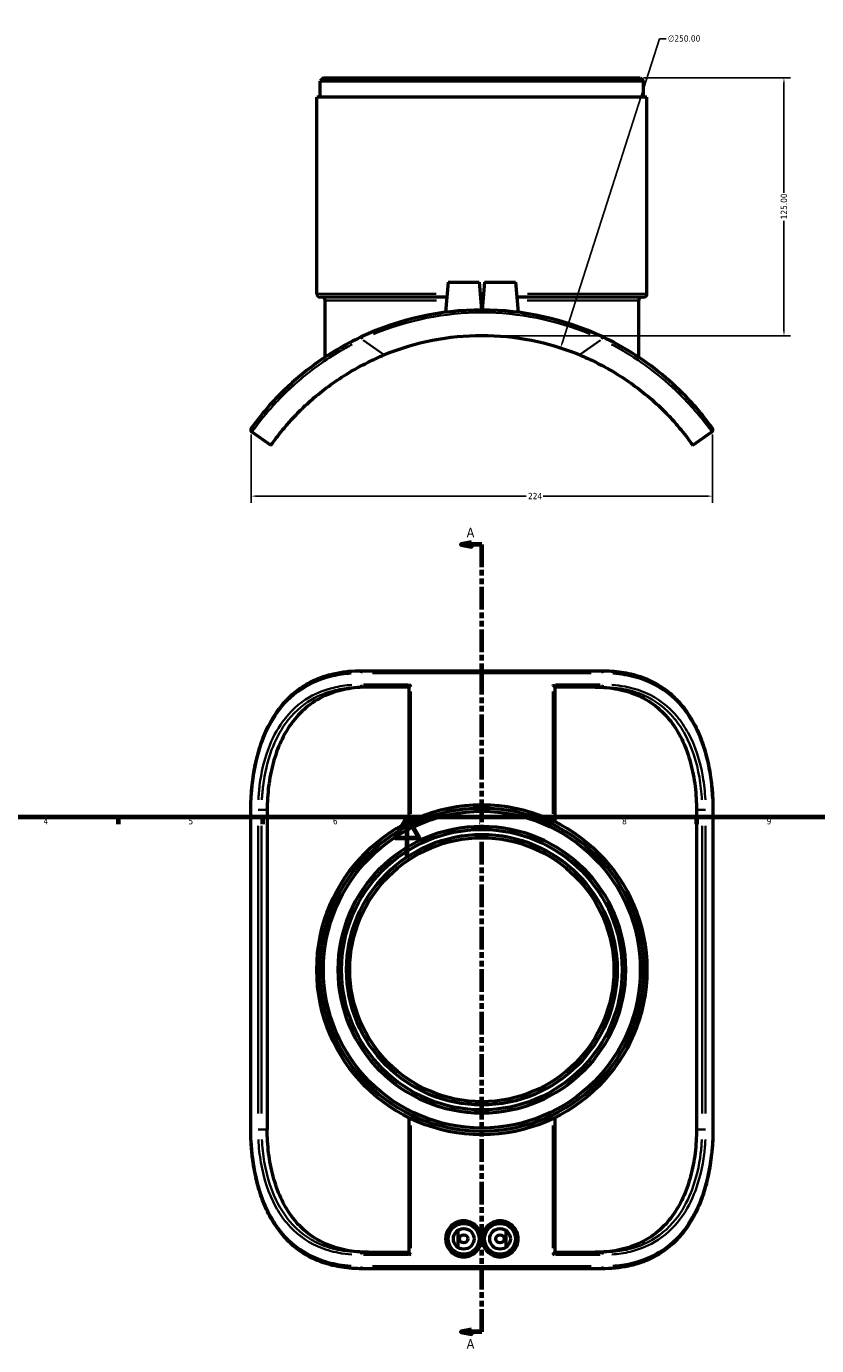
# Model space of a CAD drawing. Header units: millimetres. Extents: x -147 to 1117, y -236 to 827.
# Tile 2 of 6: x 236 to 619, y -236 to 403. Entities that reach past the tile are written whole.
import ezdxf

# ---------------------------------------------------------------- set-up
doc = ezdxf.new("R2010")
doc.units = ezdxf.units.MM
doc.linetypes.add('DOUBLE_DASH_CHAIN', pattern=[1.2403, 0.6614, -0.0827, 0.1654, -0.0827, 0.1654, -0.0827])
for name, color, linetype, lineweight in [('Border (ANSI)', 7, 'Continuous', 70), ('Dimension (ANSI)', 7, 'Continuous', 25), ('Section Line (ANSI)', 7, 'DOUBLE_DASH_CHAIN', 70), ('Visible (ANSI)', 7, 'Continuous', 50), ('Visible Narrow (ANSI)', 7, 'Continuous', 35)]:
    doc.layers.add(name, color=color, linetype=linetype, lineweight=lineweight)
doc.styles.add('Label Text (ANSI)', font='tahoma.ttf')
doc.styles.add('Note Text (ANSI)', font='tahoma.ttf')
doc.dimstyles.new('Default - mm (ANSI)', dxfattribs={"dimtxt": 3.048, "dimasz": 2.5, "dimexe": 3.175, "dimexo": 1.6002, "dimgap": 0.8, "dimtad": 0, "dimtoh": 1, "dimrnd": 1e-08, "dimzin": 4, "dimdsep": 46, "dimtxsty": 'Note Text (ANSI)', "dimcen": 0.09, "dimdle": 10, "dimclrd": 256, "dimclre": 256, "dimclrt": 256, "dimadec": 1, "dimazin": 1, "dimtfac": 1, "dimtofl": 0, "dimtmove": 0, "dimatfit": 3, "dimfxl": 1, "dimtolj": 1, "dimtzin": 4, "dimlwd": -1, "dimlwe": -1, "dimarcsym": 0})

# ---------------------------------------------------------------- blocks, each defined once
blk = doc.blocks.new('Borders Default Border')
at = {"layer": 'Border (ANSI)'}
for p, q in [((280.33, 20), (280.33, 16.55)), ((350.42, 20), (350.42, 16.55)), ((490.58, 20), (490.58, 16.55)), ((560.67, 20), (560.67, 16.55))]:
    blk.add_line(p, q, dxfattribs=at)
at = {"layer": 'Border (ANSI)', "flags": 128}
for points in [[(20, 20), (20, 574), (821, 574), (821, 20), (20, 20)], [(420.5, 0), (420.5, 20), (414.73, 10), (426.27, 10), (420.5, 20)]]:
    blk.add_lwpolyline(points, dxfattribs=at)
at = {"layer": 'Border (ANSI)', "char_height": 3.05, "attachment_point": 7, "style": 'Note Text (ANSI)'}
for s, insert in [('4', (244.23, 16.55)), ('5', (314.48, 16.49)), ('6', (384.49, 16.49)), ('7', (454.6, 16.55)), ('8', (524.63, 16.48)), ('9', (594.7, 16.49))]:
    blk.add_mtext(s, dxfattribs=dict(at, insert=insert))
blk = doc.blocks.new('2dTransSection0')
at = {"layer": 'Section Line (ANSI)', "linetype": 'Continuous'}
for p, q in [((451.67, 153.26), (446.67, 152.26)), ((451.67, 152.26), (446.67, 152.26)), ((446.67, 152.26), (451.67, 151.26)), ((451.67, 151.26), (451.67, 153.26)), ((456.67, 152.26), (451.67, 152.26)), ((456.67, 141.26), (456.67, 152.26)), ((456.67, -229.59), (456.67, -218.59)), ((451.67, -228.59), (446.67, -229.59)), ((451.67, -229.59), (446.67, -229.59)), ((446.67, -229.59), (451.67, -230.59)), ((451.67, -230.59), (451.67, -228.59)), ((456.67, -229.59), (451.67, -229.59))]:
    blk.add_line(p, q, dxfattribs=at)
at = {"layer": 'Section Line (ANSI)', "linetype": 'DOUBLE_DASH_CHAIN', "ltscale": 16.611177}
blk.add_line((456.67, -229.59), (456.67, 152.26), dxfattribs=at)
at = {"layer": 'Section Line (ANSI)', "linetype": 'Continuous', "flags": 128}
for points in [[(451.67, 153.26), (446.67, 152.26), (451.67, 151.26), (451.67, 153.26)], [(451.67, -228.59), (446.67, -229.59), (451.67, -230.59), (451.67, -228.59)]]:
    blk.add_lwpolyline(points, dxfattribs=at)
at = {"layer": 'Section Line (ANSI)'}
for points in [[(451.67, 153.26), (446.67, 152.26), (451.67, 151.26), (451.67, 153.26)], [(451.67, -228.59), (446.67, -229.59), (451.67, -230.59), (451.67, -228.59)]]:
    blk.add_solid(points, dxfattribs=at)
at = {"layer": 'Section Line (ANSI)', "char_height": 4.57, "attachment_point": 7, "style": 'Label Text (ANSI)'}
for insert in [(449.31, 155.76), (449.31, -237.67)]:
    blk.add_mtext('A', dxfattribs=dict(at, insert=insert))
blk = doc.blocks.new('*D8')
at = {"layer": 'Defpoints', "color": 0, "transparency": 16777216}
for p in [(494.79, 247.48), (418.55, 9.38)]:
    blk.add_point(p, dxfattribs=at)
at = {"layer": 'Dimension (ANSI)', "transparency": 16777216}
for p, q in [((542.82, 397.49), (495.55, 249.86)), ((546.04, 397.49), (542.82, 397.49)), ((456.58, 128.43), (456.76, 128.43)), ((456.67, 128.34), (456.67, 128.52))]:
    blk.add_line(p, q, dxfattribs=at)
blk.add_arc((456.67, 128.43), 125, 68.51352, 73.70117, dxfattribs=at)
blk.add_solid([(495.15, 249.99), (495.95, 249.73), (494.79, 247.48)], dxfattribs=at)
at = {"layer": 'Dimension (ANSI)', "transparency": 16777216, "insert": (546.84, 399.13), "char_height": 3.048, "attachment_point": 1, "style": 'Note Text (ANSI)'}
blk.add_mtext('\\A1;∅250.00', dxfattribs=at)
blk = doc.blocks.new('*D9')
at = {"layer": 'Defpoints', "color": 0, "transparency": 16777216}
for p in [(344.87, 207.11), (568.48, 207.11), (568.48, 175.67)]:
    blk.add_point(p, dxfattribs=at)
at = {"layer": 'Dimension (ANSI)', "transparency": 16777216}
for p, q in [((344.87, 205.51), (344.87, 172.5)), ((568.48, 205.51), (568.48, 172.5)), ((347.37, 175.67), (478.22, 175.67)), ((565.98, 175.67), (486.36, 175.67))]:
    blk.add_line(p, q, dxfattribs=at)
for points in [[(347.37, 176.09), (347.37, 175.26), (344.87, 175.67)], [(565.98, 176.09), (565.98, 175.26), (568.48, 175.67)]]:
    blk.add_solid(points, dxfattribs=at)
at = {"layer": 'Dimension (ANSI)', "transparency": 16777216, "insert": (479.02, 177.23), "char_height": 3.048, "attachment_point": 1, "style": 'Note Text (ANSI)'}
blk.add_mtext('\\A1;224', dxfattribs=at)
blk = doc.blocks.new('*D10')
at = {"layer": 'Defpoints', "color": 0, "transparency": 16777216}
for p in [(533.47, 378.43), (456.67, 253.43), (603.08, 253.43)]:
    blk.add_point(p, dxfattribs=at)
at = {"layer": 'Dimension (ANSI)', "transparency": 16777216}
for p, q in [((535.07, 378.43), (606.26, 378.43)), ((603.08, 375.93), (603.08, 322.77)), ((603.08, 255.93), (603.08, 309.09)), ((458.27, 253.43), (606.26, 253.43))]:
    blk.add_line(p, q, dxfattribs=at)
for points in [[(602.67, 375.93), (603.5, 375.93), (603.08, 378.43)], [(602.67, 255.93), (603.5, 255.93), (603.08, 253.43)]]:
    blk.add_solid(points, dxfattribs=at)
at = {"layer": 'Dimension (ANSI)', "transparency": 16777216, "insert": (601.49, 309.89), "char_height": 3.048, "attachment_point": 1, "rotation": 90, "style": 'Note Text (ANSI)'}
blk.add_mtext('\\A1;125.00', dxfattribs=at)

msp = doc.modelspace()

# ---------------------------------------------------------------- linework, layer by layer
at = {"layer": 'Visible (ANSI)'}
for p, q in [((379.872, 378.433), (378.272, 376.833)), ((379.872, 378.433), (533.472, 378.433)), ((533.472, 378.433), (535.072, 376.833)), ((378.272, 369.058), (378.272, 376.833)), ((535.072, 376.833), (378.272, 376.833)), ((535.072, 369.058), (535.072, 376.833)), ((536.672, 369.058), (376.672, 369.058)), ((376.672, 273.783), (376.672, 369.058)), ((536.672, 273.783), (536.672, 369.058)), ((440.372, 279.433), (439.092, 264.805)), ((440.372, 279.433), (455.372, 279.433)), ((455.372, 279.433), (456.553, 265.933)), ((457.972, 279.433), (456.791, 265.933)), ((457.972, 279.433), (472.972, 279.433)), ((472.972, 279.433), (474.252, 264.805)), ((439.738, 272.183), (378.272, 272.183)), ((380.672, 243.021), (380.672, 270.583)), ((457.338, 272.183), (456.007, 272.183)), ((535.072, 272.183), (473.607, 272.183)), ((532.672, 243.021), (532.672, 270.583)), ((345.2, 206.768), (354.399, 200.303)), ((558.945, 200.303), (568.145, 206.768)), ((398.646, 91.039), (514.698, 91.039)), ((421.367, 83.039), (398.646, 83.039)), ((421.367, 17.827), (421.367, 83.08)), ((491.977, 83.08), (491.977, 17.827)), ((514.698, 83.039), (491.977, 83.039)), ((344.668, -131.461), (344.668, 23.539)), ((352.651, 23.539), (352.651, -131.461)), ((560.694, 23.539), (560.694, -131.461)), ((568.676, 23.539), (568.676, -131.461)), ((421.367, -191.002), (421.367, -125.749)), ((491.977, -125.749), (491.977, -191.002)), ((444.957, -180.399), (444.957, -188.523)), ((468.388, -188.523), (468.388, -180.399)), ((398.646, -190.961), (421.367, -190.961)), ((491.977, -190.961), (514.698, -190.961)), ((514.698, -198.961), (398.646, -198.961))]:
    msp.add_line(p, q, dxfattribs=at)
for centre, radius in [((456.672, -53.961), 80), ((456.672, -53.961), 78.4), ((456.672, -53.961), 76.8), ((456.672, -53.961), 69.6), ((456.672, -53.961), 68), ((456.672, -53.961), 65.6), ((456.672, -53.961), 64), ((447.872, -184.461), 7.5), ((465.472, -184.461), 7.5), ((447.872, -184.461), 5), ((447.872, -184.461), 2), ((465.472, -184.461), 5), ((465.472, -184.461), 2)]:
    msp.add_circle(centre, radius, dxfattribs=at)
for centre, radius, start, end in [((378.272, 273.783), 1.6, 180, 270), ((379.072, 270.583), 1.6, 0, 90), ((534.272, 270.583), 1.6, 90, 180), ((535.072, 273.783), 1.6, 270, 0), ((456.672, 128.433), 137.5, 64.793779, 115.206221), ((456.672, 128.433), 125, 67.78044, 112.21956), ((345.918, 207.791), 1.25, 144.377542, 234.903199), ((567.426, 207.791), 1.25, 305.096801, 35.622458)]:
    msp.add_arc(centre, radius, start, end, dxfattribs=at)
for points, knots in [([(398.114, 252.841), (394.424, 251.104), (390.812, 249.202), (383.846, 245.133), (380.493, 242.967), (371.157, 236.37), (365.709, 231.733), (359.029, 225.291), (357.058, 223.248), (351.595, 217.289), (348.93, 213.908), (345.663, 209.611), (344.902, 208.519), (344.902, 208.519)], [0, 0, 0, 0, 1.2122925, 1.2122925, 2.424585, 2.424585, 4.7864479, 4.7864479, 5.9455145, 5.9455145, 8.4236593, 8.4236593, 10.7019554, 10.7019554, 10.7019554, 10.7019554]), ([(568.442, 208.519), (568.442, 208.519), (568.198, 208.864), (566.938, 210.587), (565.576, 212.436), (561.774, 217.135), (559.463, 219.853), (553.19, 226.491), (548.983, 230.538), (539.52, 238.33), (534.367, 242.065), (524.489, 248.154), (519.922, 250.632), (515.23, 252.841)], [0, 0, 0, 0, 1.2884038, 1.2884038, 3.2828009, 3.2828009, 5.0610571, 5.0610571, 7.188134, 7.188134, 9.160681, 9.160681, 10.7019991, 10.7019991, 10.7019991, 10.7019991]), ([(354.399, 200.303), (354.399, 200.303), (354.557, 200.53), (355.241, 201.489), (355.768, 202.222), (357.206, 204.149), (358.119, 205.344), (360.305, 208.066), (361.58, 209.593), (364.42, 212.809), (366.1, 214.626), (369.96, 218.508), (372.14, 220.571), (376.931, 224.747), (379.545, 226.862), (385.058, 230.943), (387.957, 232.908), (394.167, 236.752), (397.735, 238.746), (404.054, 241.855), (406.702, 243.048), (409.403, 244.151)], [28.4455433, 28.4455433, 28.4455433, 28.4455433, 29.4940556, 29.4940556, 30.5425678, 30.5425678, 31.59108, 31.59108, 32.6395922, 32.6395922, 33.7042707, 33.7042707, 34.7689491, 34.7689491, 35.8336276, 35.8336276, 36.898306, 36.898306, 38.0976385, 38.0976385, 38.9147943, 38.9147943, 38.9147943, 38.9147943]), ([(503.942, 244.151), (506.642, 243.048), (509.291, 241.855), (515.609, 238.746), (519.178, 236.752), (525.388, 232.908), (528.287, 230.943), (533.799, 226.862), (536.414, 224.747), (541.204, 220.571), (543.385, 218.508), (547.244, 214.626), (548.924, 212.809), (551.765, 209.593), (553.039, 208.066), (555.226, 205.344), (556.139, 204.149), (557.576, 202.222), (558.103, 201.489), (558.787, 200.53), (558.945, 200.303), (558.945, 200.303)], [17.9770352, 17.9770352, 17.9770352, 17.9770352, 18.794191, 18.794191, 19.9935235, 19.9935235, 21.0582019, 21.0582019, 22.1228804, 22.1228804, 23.1875588, 23.1875588, 24.2522373, 24.2522373, 25.3007495, 25.3007495, 26.3492617, 26.3492617, 27.3977739, 27.3977739, 28.4462862, 28.4462862, 28.4462862, 28.4462862]), ([(344.668, 23.539), (344.668, 25.338), (344.711, 27.137), (344.88, 30.723), (345.006, 32.511), (345.346, 36.065), (345.559, 37.831), (346.071, 41.329), (346.371, 43.061), (347.059, 46.478), (347.447, 48.164), (348.314, 51.475), (348.792, 53.101), (349.838, 56.279), (350.406, 57.831), (351.632, 60.85), (352.289, 62.316), (353.691, 65.15), (354.434, 66.519), (356.006, 69.149), (356.833, 70.411), (358.567, 72.822), (359.474, 73.973), (361.363, 76.158), (362.345, 77.193), (364.384, 79.15), (365.44, 80.071), (367.625, 81.8), (368.754, 82.609), (371.087, 84.116), (372.29, 84.814), (374.775, 86.101), (376.056, 86.69), (378.701, 87.761), (380.065, 88.241), (382.807, 89.071), (384.182, 89.424), (387.676, 90.174), (389.822, 90.503), (394.185, 90.935), (396.403, 91.039), (398.646, 91.039)], [0, 0, 0, 0, 0.5338048, 0.5338048, 1.0676421, 1.0676421, 1.6015014, 1.6015014, 2.1351838, 2.1351838, 2.6681572, 2.6681572, 3.1994653, 3.1994653, 3.7277814, 3.7277814, 4.2516513, 4.2516513, 4.7697194, 4.7697194, 5.2809985, 5.2809985, 5.7851466, 5.7851466, 6.2827271, 6.2827271, 6.775303, 6.775303, 7.2652958, 7.2652958, 7.7557661, 7.7557661, 8.2502222, 8.2502222, 8.7525098, 8.7525098, 9.2398821, 9.2398821, 9.9709406, 9.9709406, 10.7019991, 10.7019991, 10.7019991, 10.7019991]), ([(514.698, 91.039), (516.34, 91.039), (517.968, 90.983), (521.189, 90.755), (522.782, 90.581), (525.922, 90.109), (527.47, 89.81), (530.48, 89.089), (531.944, 88.669), (534.766, 87.716), (536.127, 87.185), (538.755, 86.013), (540.022, 85.374), (542.469, 83.988), (543.649, 83.243), (545.927, 81.646), (547.025, 80.794), (549.143, 78.984), (550.163, 78.025), (552.126, 76), (553.068, 74.933), (554.878, 72.69), (555.743, 71.514), (557.397, 69.057), (558.184, 67.773), (559.677, 65.106), (560.382, 63.72), (561.71, 60.854), (562.332, 59.374), (563.489, 56.327), (564.024, 54.762), (565.007, 51.558), (565.455, 49.919), (566.263, 46.584), (566.622, 44.887), (567.23, 41.58), (567.484, 39.973), (568.028, 35.924), (568.271, 33.464), (568.595, 28.516), (568.676, 26.028), (568.676, 23.539)], [0, 0, 0, 0, 0.5350978, 0.5350978, 1.0701955, 1.0701955, 1.6052933, 1.6052933, 2.1296853, 2.1296853, 2.6391182, 2.6391182, 3.1380218, 3.1380218, 3.630463, 3.630463, 4.1202781, 4.1202781, 4.6109151, 4.6109151, 5.1052073, 5.1052073, 5.6051512, 5.6051512, 6.1118465, 6.1118465, 6.6255369, 6.6255369, 7.145698, 7.145698, 7.671215, 7.671215, 8.2006487, 8.2006487, 8.7325988, 8.7325988, 9.2249379, 9.2249379, 9.9634466, 9.9634466, 10.7019554, 10.7019554, 10.7019554, 10.7019554]), ([(422.305, 84.289), (422.303, 84.287), (422.301, 84.285), (422.172, 84.153), (422.049, 84.021), (421.828, 83.772), (421.728, 83.653), (421.554, 83.43), (421.479, 83.325), (421.393, 83.175), (421.37, 83.122), (421.367, 83.084), (421.367, 83.082), (421.367, 83.08)], [-0.00070843, -0.00070843, -0.00070843, -0.00070843, 0, 0, 0.05573775, 0.05573775, 0.10884887, 0.10884887, 0.16308176, 0.16308176, 0.20371109, 0.20371109, 0.20650008, 0.20650008, 0.20650008, 0.20650008]), ([(491.04, 84.289), (491.041, 84.287), (491.043, 84.285), (491.172, 84.153), (491.295, 84.021), (491.516, 83.772), (491.616, 83.653), (491.791, 83.43), (491.865, 83.325), (491.952, 83.175), (491.974, 83.122), (491.977, 83.084), (491.977, 83.082), (491.977, 83.08)], [-0.56329309, -0.56329309, -0.56329309, -0.56329309, -0.56242638, -0.56242638, -0.49423535, -0.49423535, -0.42925781, -0.42925781, -0.36290787, -0.36290787, -0.31320088, -0.31320088, -0.30978875, -0.30978875, -0.30978875, -0.30978875]), ([(401.72, 83.039), (398.075, 83.039), (394.373, 82.734), (387.191, 81.345), (383.71, 80.26), (377.228, 77.282), (374.218, 75.384), (368.821, 70.888), (366.433, 68.291), (362.472, 62.856), (360.74, 59.89), (357.762, 53.421), (356.515, 49.919), (354.545, 42.61), (353.819, 38.797), (352.872, 31.126), (352.651, 27.269), (352.651, 23.539)], [33.2037152, 33.2037152, 33.2037152, 33.2037152, 34.4043897, 34.4043897, 35.6050642, 35.6050642, 36.8057388, 36.8057388, 38.0064133, 38.0064133, 39.125455, 39.125455, 40.2444967, 40.2444967, 41.3635384, 41.3635384, 42.4825801, 42.4825801, 42.4825801, 42.4825801]), ([(511.625, 83.039), (515.269, 83.039), (518.971, 82.734), (526.154, 81.345), (529.634, 80.26), (536.117, 77.282), (539.127, 75.384), (544.524, 70.888), (546.911, 68.291), (550.872, 62.856), (552.604, 59.89), (555.582, 53.421), (556.829, 49.919), (558.8, 42.61), (559.525, 38.797), (560.472, 31.126), (560.694, 27.269), (560.694, 23.539)], [33.2037152, 33.2037152, 33.2037152, 33.2037152, 34.4043897, 34.4043897, 35.6050642, 35.6050642, 36.8057388, 36.8057388, 38.0064133, 38.0064133, 39.125455, 39.125455, 40.2444967, 40.2444967, 41.3635384, 41.3635384, 42.4825801, 42.4825801, 42.4825801, 42.4825801]), ([(398.646, -198.961), (397.005, -198.961), (395.376, -198.906), (392.156, -198.677), (390.563, -198.503), (387.422, -198.031), (385.874, -197.732), (382.864, -197.011), (381.401, -196.592), (378.578, -195.638), (377.217, -195.107), (374.59, -193.935), (373.322, -193.296), (370.876, -191.911), (369.695, -191.165), (367.417, -189.568), (366.319, -188.717), (364.201, -186.906), (363.182, -185.948), (361.219, -183.922), (360.276, -182.855), (358.467, -180.613), (357.601, -179.437), (355.948, -176.979), (355.161, -175.696), (353.667, -173.028), (352.962, -171.643), (351.634, -168.777), (351.013, -167.296), (349.855, -164.25), (349.32, -162.684), (348.337, -159.48), (347.889, -157.842), (347.082, -154.507), (346.722, -152.809), (346.115, -149.503), (345.86, -147.896), (345.316, -143.846), (345.073, -141.387), (344.749, -136.439), (344.668, -133.95), (344.668, -131.461)], [0, 0, 0, 0, 0.5350978, 0.5350978, 1.0701955, 1.0701955, 1.6052933, 1.6052933, 2.1296853, 2.1296853, 2.6391182, 2.6391182, 3.1380218, 3.1380218, 3.630463, 3.630463, 4.1202781, 4.1202781, 4.6109151, 4.6109151, 5.1052073, 5.1052073, 5.6051512, 5.6051512, 6.1118465, 6.1118465, 6.6255369, 6.6255369, 7.145698, 7.145698, 7.671215, 7.671215, 8.2006487, 8.2006487, 8.7325988, 8.7325988, 9.2249379, 9.2249379, 9.9634466, 9.9634466, 10.7019554, 10.7019554, 10.7019554, 10.7019554]), ([(401.72, -190.961), (398.075, -190.961), (394.373, -190.656), (387.191, -189.268), (383.71, -188.183), (377.228, -185.204), (374.218, -183.306), (368.821, -178.811), (366.433, -176.213), (362.472, -170.779), (360.74, -167.812), (357.762, -161.344), (356.515, -157.842), (354.545, -150.533), (353.819, -146.719), (352.872, -139.049), (352.651, -135.191), (352.651, -131.461)], [11.9624252, 11.9624252, 11.9624252, 11.9624252, 13.1630997, 13.1630997, 14.3637742, 14.3637742, 15.5644487, 15.5644487, 16.7651232, 16.7651232, 17.8841649, 17.8841649, 19.0032066, 19.0032066, 20.1222483, 20.1222483, 21.2412901, 21.2412901, 21.2412901, 21.2412901]), ([(560.694, -131.461), (560.694, -135.191), (560.472, -139.049), (559.525, -146.719), (558.8, -150.533), (556.829, -157.842), (555.582, -161.344), (552.604, -167.812), (550.872, -170.779), (546.911, -176.213), (544.524, -178.811), (539.127, -183.306), (536.117, -185.204), (529.634, -188.183), (526.154, -189.268), (518.971, -190.656), (515.269, -190.961), (511.625, -190.961)], [21.2412901, 21.2412901, 21.2412901, 21.2412901, 22.3603318, 22.3603318, 23.4793735, 23.4793735, 24.5984152, 24.5984152, 25.7174569, 25.7174569, 26.9181314, 26.9181314, 28.1188059, 28.1188059, 29.3194804, 29.3194804, 30.520155, 30.520155, 30.520155, 30.520155]), ([(568.676, -131.461), (568.676, -133.26), (568.634, -135.059), (568.465, -138.646), (568.338, -140.434), (567.998, -143.988), (567.786, -145.753), (567.274, -149.251), (566.974, -150.983), (566.286, -154.4), (565.897, -156.086), (565.031, -159.397), (564.553, -161.023), (563.506, -164.201), (562.938, -165.754), (561.712, -168.772), (561.055, -170.239), (559.654, -173.073), (558.91, -174.441), (557.338, -177.071), (556.511, -178.333), (554.777, -180.745), (553.871, -181.895), (551.981, -184.08), (550.999, -185.116), (548.96, -187.072), (547.905, -187.993), (545.719, -189.723), (544.59, -190.531), (542.258, -192.038), (541.054, -192.736), (538.57, -194.024), (537.288, -194.613), (534.643, -195.683), (533.279, -196.163), (530.538, -196.993), (529.162, -197.347), (525.668, -198.096), (523.523, -198.426), (519.159, -198.858), (516.941, -198.961), (514.698, -198.961)], [0, 0, 0, 0, 0.5338048, 0.5338048, 1.0676421, 1.0676421, 1.6015014, 1.6015014, 2.1351838, 2.1351838, 2.6681572, 2.6681572, 3.1994653, 3.1994653, 3.7277814, 3.7277814, 4.2516513, 4.2516513, 4.7697194, 4.7697194, 5.2809985, 5.2809985, 5.7851466, 5.7851466, 6.2827271, 6.2827271, 6.775303, 6.775303, 7.2652958, 7.2652958, 7.7557661, 7.7557661, 8.2502222, 8.2502222, 8.7525098, 8.7525098, 9.2398821, 9.2398821, 9.9709406, 9.9709406, 10.7019991, 10.7019991, 10.7019991, 10.7019991]), ([(456.553, -184.461), (456.553, -185.55), (456.336, -186.712), (455.451, -188.85), (454.784, -189.826), (453.244, -191.372), (452.267, -192.044), (450.126, -192.938), (448.963, -193.161), (446.773, -193.173), (445.601, -192.96), (443.442, -192.081), (442.455, -191.414), (440.894, -189.87), (440.216, -188.889), (439.315, -186.736), (439.092, -185.562), (439.092, -183.36), (439.315, -182.187), (440.216, -180.033), (440.894, -179.053), (442.455, -177.508), (443.442, -176.842), (445.601, -175.962), (446.773, -175.749), (448.963, -175.762), (450.126, -175.984), (452.267, -176.879), (453.244, -177.551), (454.784, -179.096), (455.451, -180.072), (456.336, -182.21), (456.553, -183.372), (456.553, -184.461)], [0, 0, 0, 0, 0.3267682, 0.3267682, 0.6535364, 0.6535364, 0.9813926, 0.9813926, 1.3092489, 1.3092489, 1.6396108, 1.6396108, 1.9699728, 1.9699728, 2.300353, 2.300353, 2.6307332, 2.6307332, 2.9611134, 2.9611134, 3.2914936, 3.2914936, 3.6218555, 3.6218555, 3.9522175, 3.9522175, 4.2800737, 4.2800737, 4.60793, 4.60793, 4.9346982, 4.9346982, 5.2614664, 5.2614664, 5.2614664, 5.2614664]), ([(474.252, -184.461), (474.252, -185.562), (474.03, -186.736), (473.129, -188.889), (472.45, -189.87), (470.889, -191.414), (469.903, -192.081), (467.744, -192.96), (466.571, -193.173), (464.382, -193.161), (463.218, -192.938), (461.077, -192.044), (460.1, -191.372), (458.56, -189.826), (457.893, -188.85), (457.009, -186.712), (456.791, -185.55), (456.791, -183.372), (457.009, -182.21), (457.893, -180.072), (458.56, -179.096), (460.1, -177.551), (461.077, -176.879), (463.218, -175.984), (464.382, -175.762), (466.571, -175.749), (467.744, -175.962), (469.903, -176.842), (470.889, -177.508), (472.45, -179.053), (473.129, -180.033), (474.03, -182.187), (474.252, -183.36), (474.252, -184.461)], [0, 0, 0, 0, 0.3303802, 0.3303802, 0.6607604, 0.6607604, 0.9911224, 0.9911224, 1.3214843, 1.3214843, 1.6493406, 1.6493406, 1.9771968, 1.9771968, 2.303965, 2.303965, 2.6307332, 2.6307332, 2.9575014, 2.9575014, 3.2842696, 3.2842696, 3.6121258, 3.6121258, 3.939982, 3.939982, 4.270344, 4.270344, 4.600706, 4.600706, 4.9310862, 4.9310862, 5.2614664, 5.2614664, 5.2614664, 5.2614664]), ([(422.305, -192.211), (422.303, -192.21), (422.301, -192.208), (422.172, -192.075), (422.049, -191.943), (421.828, -191.694), (421.728, -191.575), (421.554, -191.352), (421.479, -191.248), (421.393, -191.098), (421.37, -191.045), (421.367, -191.007), (421.367, -191.005), (421.367, -191.002)], [-0.56329309, -0.56329309, -0.56329309, -0.56329309, -0.56242638, -0.56242638, -0.49423535, -0.49423535, -0.42925781, -0.42925781, -0.36290787, -0.36290787, -0.31320088, -0.31320088, -0.30978875, -0.30978875, -0.30978875, -0.30978875]), ([(491.04, -192.211), (491.041, -192.21), (491.043, -192.208), (491.172, -192.075), (491.295, -191.943), (491.516, -191.694), (491.616, -191.575), (491.791, -191.352), (491.865, -191.248), (491.952, -191.098), (491.974, -191.045), (491.977, -191.007), (491.977, -191.005), (491.977, -191.002)], [-0.00070843, -0.00070843, -0.00070843, -0.00070843, 0, 0, 0.05573775, 0.05573775, 0.10884887, 0.10884887, 0.16308176, 0.16308176, 0.20371109, 0.20371109, 0.20650008, 0.20650008, 0.20650008, 0.20650008])]:
    msp.add_open_spline(points, degree=3, knots=knots, dxfattribs=at)
at = {"layer": 'Visible Narrow (ANSI)'}
for p, q in [((376.857, 273.783), (434.605, 273.783)), ((434.663, 270.583), (380.844, 270.583)), ((455.947, 273.783), (457.397, 273.783)), ((457.145, 270.583), (456.199, 270.583)), ((532.501, 270.583), (478.682, 270.583)), ((478.74, 273.783), (536.488, 273.783)), ((398.605, 251.798), (398.116, 252.837)), ((408.865, 244.529), (399.184, 251.332)), ((514.16, 251.332), (504.48, 244.529)), ((515.229, 252.837), (514.74, 251.798)), ((509.702, 89.789), (403.642, 89.789)), ((399.282, 84.289), (421.059, 84.289)), ((492.285, 84.289), (514.063, 84.289)), ((422.305, 21.581), (422.305, 80.988)), ((491.04, 80.988), (491.04, 21.581)), ((492.29, 20.941), (492.29, 79.77)), ((344.669, 23.539), (344.88, 23.539)), ((348.288, 23.539), (349.852, 23.539)), ((352.515, 23.539), (350.067, 23.539)), ((563.277, 23.539), (560.83, 23.539)), ((565.056, 23.539), (563.493, 23.539)), ((568.675, 23.539), (568.464, 23.539)), ((344.902, -123.711), (344.902, 15.789)), ((348.227, 15.789), (348.227, -123.711)), ((349.931, -123.711), (349.931, 15.789)), ((563.413, 15.789), (563.413, -123.711)), ((565.117, -123.711), (565.117, 15.789)), ((568.442, 15.789), (568.442, -123.711)), ((344.669, -131.461), (344.88, -131.461)), ((348.288, -131.461), (349.852, -131.461)), ((350.067, -131.461), (352.515, -131.461)), ((422.305, -188.911), (422.305, -129.503)), ((491.04, -129.503), (491.04, -188.911)), ((492.29, -187.693), (492.29, -128.863)), ((560.83, -131.461), (563.277, -131.461)), ((565.056, -131.461), (563.493, -131.461)), ((568.675, -131.461), (568.464, -131.461)), ((421.059, -192.211), (399.282, -192.211)), ((403.642, -197.711), (509.702, -197.711)), ((514.063, -192.211), (492.285, -192.211))]:
    msp.add_line(p, q, dxfattribs=at)
msp.add_arc((456.672, 128.433), 136.25, 67.314401, 112.685599, dxfattribs=at)
for centre, major_axis, start_param, end_param in [((398.646, 89.789), (0, 1.25), 0.0785398, 1.4922565), ((514.698, 89.789), (0, 1.25), 4.7909288, 6.2046455), ((398.646, 84.289), (0, -1.25), 4.7909288, 6.2046455), ((514.698, 84.289), (0, -1.25), 0.0785398, 1.4922565), ((398.646, -192.211), (0, 1.25), 0.0785398, 1.4922565), ((514.698, -192.211), (0, 1.25), 4.7909288, 6.2046455), ((398.646, -197.711), (0, -1.25), 4.7909288, 6.2046455), ((514.698, -197.711), (0, -1.25), 0.0785398, 1.4922565)]:
    msp.add_ellipse(centre, major_axis=major_axis, ratio=0.4258775, start_param=start_param, end_param=end_param, dxfattribs=at)
for points, knots in [([(345.327, 206.949), (345.605, 207.34), (346.338, 208.359), (349.264, 212.211), (351.95, 215.627), (357.45, 221.655), (359.433, 223.722), (366.15, 230.244), (371.623, 234.946), (380.99, 241.647), (384.352, 243.85), (389.793, 247.079), (391.783, 248.196), (393.803, 249.265)], [-10.1668576, -10.1668576, -10.1668576, -10.1668576, -8.4236593, -8.4236593, -5.9455145, -5.9455145, -4.7864479, -4.7864479, -2.424585, -2.424585, -1.2122925, -1.2122925, -0.5350978, -0.5350978, -0.5350978, -0.5350978]), ([(519.542, 249.265), (522.544, 247.675), (525.479, 245.982), (533.873, 240.729), (539.044, 236.936), (548.549, 229.034), (552.779, 224.935), (559.092, 218.221), (561.42, 215.472), (565.253, 210.723), (566.627, 208.857), (567.691, 207.4), (567.896, 207.115), (568.017, 206.947)], [-10.1668992, -10.1668992, -10.1668992, -10.1668992, -9.160681, -9.160681, -7.188134, -7.188134, -5.0610571, -5.0610571, -3.2828009, -3.2828009, -1.2884038, -1.2884038, -0.5351, -0.5351, -0.5351, -0.5351]), ([(345.029, 28.884), (345.149, 31.387), (345.352, 33.878), (346.406, 42.865), (347.768, 49.193), (351.571, 60.251), (353.882, 65.079), (360.154, 74.437), (364.361, 78.714), (373.825, 84.975), (378.978, 87.101), (387.351, 88.995), (390.28, 89.41), (393.277, 89.622)], [0.5351, 0.5351, 0.5351, 0.5351, 1.2884038, 1.2884038, 3.2828009, 3.2828009, 5.0610571, 5.0610571, 7.188134, 7.188134, 9.160681, 9.160681, 10.1668992, 10.1668992, 10.1668992, 10.1668992]), ([(520.066, 89.622), (522.084, 89.48), (524.07, 89.245), (529.499, 88.314), (532.852, 87.399), (542.188, 83.708), (547.635, 79.966), (554.315, 72.673), (556.286, 70.001), (561.749, 60.899), (564.414, 53.652), (567.314, 40.405), (568.041, 34.675), (568.316, 28.884)], [0.5350978, 0.5350978, 0.5350978, 0.5350978, 1.2122925, 1.2122925, 2.424585, 2.424585, 4.7864479, 4.7864479, 5.9455145, 5.9455145, 8.4236593, 8.4236593, 10.1668576, 10.1668576, 10.1668576, 10.1668576]), ([(393.666, 84.135), (390.62, 83.921), (387.645, 83.478), (380.635, 81.782), (376.72, 80.252), (368.034, 75.233), (363.623, 71.175), (357.269, 62.356), (354.99, 57.954), (351.141, 47.653), (349.737, 41.629), (348.671, 33.11), (348.468, 30.786), (348.351, 28.451)], [-9.3426952, -9.3426952, -9.3426952, -9.3426952, -8.3218657, -8.3218657, -6.8454676, -6.8454676, -4.7394185, -4.7394185, -3.0976416, -3.0976416, -1.1945392, -1.1945392, -0.4917208, -0.4917208, -0.4917208, -0.4917208]), ([(564.994, 28.451), (564.805, 32.207), (564.396, 35.935), (562.427, 47.286), (560.079, 54.576), (555.079, 63.748), (553.28, 66.422), (547.075, 73.841), (541.915, 77.722), (532.882, 81.664), (529.533, 82.67), (523.967, 83.716), (521.841, 83.983), (519.678, 84.135)], [-9.3426176, -9.3426176, -9.3426176, -9.3426176, -8.2119312, -8.2119312, -5.8118281, -5.8118281, -4.7109401, -4.7109401, -2.4332225, -2.4332225, -1.2166112, -1.2166112, -0.4917167, -0.4917167, -0.4917167, -0.4917167]), ([(350.052, 28.35), (350.166, 30.637), (350.363, 32.913), (351.399, 41.257), (352.764, 47.157), (356.51, 57.246), (358.73, 61.557), (364.922, 70.195), (369.226, 74.169), (377.71, 79.085), (381.537, 80.584), (388.395, 82.245), (391.307, 82.678), (394.29, 82.888)], [0.4917208, 0.4917208, 0.4917208, 0.4917208, 1.1945392, 1.1945392, 3.0976416, 3.0976416, 4.7394185, 4.7394185, 6.8454676, 6.8454676, 8.3218657, 8.3218657, 9.3426952, 9.3426952, 9.3426952, 9.3426952]), ([(519.054, 82.889), (521.172, 82.74), (523.254, 82.478), (528.7, 81.453), (531.975, 80.468), (540.804, 76.607), (545.84, 72.806), (551.891, 65.539), (553.644, 62.92), (558.514, 53.937), (560.797, 46.797), (562.712, 35.68), (563.109, 32.029), (563.293, 28.349)], [0.4917167, 0.4917167, 0.4917167, 0.4917167, 1.2166112, 1.2166112, 2.4332225, 2.4332225, 4.7109401, 4.7109401, 5.8118281, 5.8118281, 8.2119312, 8.2119312, 9.3426176, 9.3426176, 9.3426176, 9.3426176]), ([(393.278, -197.544), (391.261, -197.402), (389.275, -197.168), (383.846, -196.237), (380.493, -195.321), (371.157, -191.63), (365.709, -187.889), (359.029, -180.596), (357.058, -177.924), (351.595, -168.822), (348.93, -161.574), (346.03, -148.328), (345.304, -142.598), (345.029, -136.806)], [0.5350978, 0.5350978, 0.5350978, 0.5350978, 1.2122925, 1.2122925, 2.424585, 2.424585, 4.7864479, 4.7864479, 5.9455145, 5.9455145, 8.4236593, 8.4236593, 10.1668576, 10.1668576, 10.1668576, 10.1668576]), ([(348.35, -136.373), (348.54, -140.13), (348.948, -143.858), (350.918, -155.208), (353.265, -162.498), (358.265, -171.67), (360.064, -174.344), (366.27, -181.764), (371.43, -185.645), (380.463, -189.586), (383.811, -190.592), (389.377, -191.639), (391.504, -191.906), (393.667, -192.058)], [-9.3426176, -9.3426176, -9.3426176, -9.3426176, -8.2119312, -8.2119312, -5.8118281, -5.8118281, -4.7109401, -4.7109401, -2.4332225, -2.4332225, -1.2166112, -1.2166112, -0.4917167, -0.4917167, -0.4917167, -0.4917167]), ([(394.29, -190.811), (392.172, -190.662), (390.091, -190.401), (384.644, -189.375), (381.37, -188.39), (372.541, -184.53), (367.504, -180.729), (361.453, -173.462), (359.7, -170.843), (354.83, -161.86), (352.547, -154.72), (350.632, -143.603), (350.236, -139.951), (350.051, -136.272)], [0.4917167, 0.4917167, 0.4917167, 0.4917167, 1.2166112, 1.2166112, 2.4332225, 2.4332225, 4.7109401, 4.7109401, 5.8118281, 5.8118281, 8.2119312, 8.2119312, 9.3426176, 9.3426176, 9.3426176, 9.3426176]), ([(563.293, -136.272), (563.178, -138.559), (562.982, -140.835), (561.945, -149.179), (560.581, -155.08), (556.834, -165.168), (554.615, -169.479), (548.422, -178.117), (544.118, -182.091), (535.634, -187.008), (531.807, -188.506), (524.949, -190.167), (522.038, -190.601), (519.055, -190.811)], [0.4917208, 0.4917208, 0.4917208, 0.4917208, 1.1945392, 1.1945392, 3.0976416, 3.0976416, 4.7394185, 4.7394185, 6.8454676, 6.8454676, 8.3218657, 8.3218657, 9.3426952, 9.3426952, 9.3426952, 9.3426952]), ([(519.678, -192.058), (522.725, -191.843), (525.699, -191.401), (532.71, -189.704), (536.625, -188.175), (545.31, -183.155), (549.722, -179.097), (556.075, -170.278), (558.355, -165.876), (562.204, -155.576), (563.607, -149.552), (564.674, -141.032), (564.876, -138.708), (564.994, -136.373)], [-9.3426952, -9.3426952, -9.3426952, -9.3426952, -8.3218657, -8.3218657, -6.8454676, -6.8454676, -4.7394185, -4.7394185, -3.0976416, -3.0976416, -1.1945392, -1.1945392, -0.4917208, -0.4917208, -0.4917208, -0.4917208]), ([(568.315, -136.806), (568.196, -139.309), (567.992, -141.801), (566.938, -150.788), (565.576, -157.115), (561.774, -168.173), (559.463, -173.002), (553.19, -182.36), (548.983, -186.637), (539.52, -192.897), (534.367, -195.023), (525.993, -196.917), (523.065, -197.333), (520.067, -197.544)], [0.5351, 0.5351, 0.5351, 0.5351, 1.2884038, 1.2884038, 3.2828009, 3.2828009, 5.0610571, 5.0610571, 7.188134, 7.188134, 9.160681, 9.160681, 10.1668992, 10.1668992, 10.1668992, 10.1668992])]:
    msp.add_open_spline(points, degree=3, knots=knots, dxfattribs=at)

# ---------------------------------------------------------------- block references
msp.add_blockref('Borders Default Border', (0, 0))
at = {"layer": 'Section Line (ANSI)'}
msp.add_blockref('2dTransSection0', (0, 0), dxfattribs=at)

# ---------------------------------------------------------------- dimensions: what is measured, and where the dimension line sits
at = {"layer": 'Dimension (ANSI)'}
dim = msp.add_diameter_dim_2p(p1=(418.553, 9.381), p2=(494.788, 247.48), dimstyle='Default - mm (ANSI)', override={"dimtih": 1, "dimdec": 2, "dimlfac": 0.999977, "dimtp": 0, "dimtm": 0, "dimtdec": 2}, dxfattribs=at)
dim.commit()
dim.dimension.update_dxf_attribs({"geometry": '*D8', "text_midpoint": (554.677, 397.485), "dimtype": 163})
for base, p1, p2, angle, override, picture, middle in [((603.082, 253.433), (533.472, 378.433), (456.672, 253.433), 90, {"dimtoh": 0, "dimdec": 2, "dimtp": 0, "dimtm": 0, "dimtdec": 2, "dimatfit": 1}, '*D10', (603.082, 315.933)), ((568.476, 175.672), (344.869, 207.112), (568.476, 207.112), 180, {"dimtoh": 0, "dimdec": 0, "dimtp": 0, "dimtm": 0, "dimtdec": 2, "dimatfit": 1}, '*D9', (482.29, 175.672))]:
    dim = msp.add_linear_dim(base=base, p1=p1, p2=p2, angle=angle, dimstyle='Default - mm (ANSI)', override=override, dxfattribs=at)
    dim.commit()
    dim.dimension.update_dxf_attribs({"geometry": picture, "text_midpoint": middle, "dimtype": 160})

doc.saveas('drawing.dxf')
